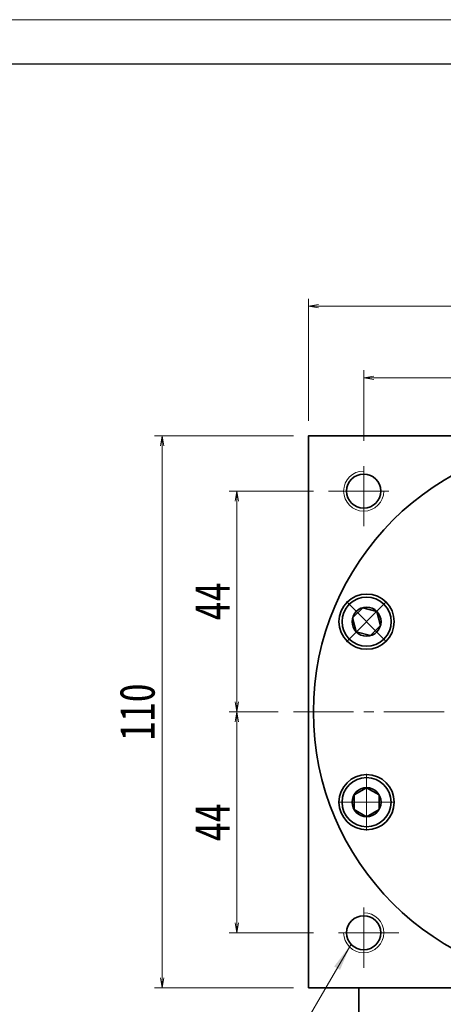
# Model space of a CAD drawing. Header units: millimetres. Extents: x 7 to 755, y 37 to 563.
# Tile 6 of 8: x 390 to 474, y 367 to 563. Entities that reach past the tile are written whole.
import ezdxf

# ---------------------------------------------------------------- set-up
doc = ezdxf.new("R2010")
doc.units = ezdxf.units.MM
doc.set_wipeout_variables(frame=1)
doc.linetypes.add('点画线', pattern=[18, 12, -2, 2, -2])
for name, color, linetype, lineweight in [('中心线层', 1, '点画线', 18), ('图框_外框线', 7, 'Continuous', 18), ('尺寸线层', 3, 'Continuous', 18), ('粗实线层', 7, 'Continuous', 35)]:
    doc.layers.add(name, color=color, linetype=linetype, lineweight=lineweight)
doc.styles.add('宋体', font='SimSun.ttf', dxfattribs={"width": 0.8})
doc.dimstyles.new('A水平标注$0', dxfattribs={"dimtxt": 3.5, "dimasz": 2, "dimexe": 1.5, "dimexo": 3, "dimgap": 1.1, "dimtad": 1, "dimtoh": 1, "dimdec": 4, "dimdsep": 46, "dimtxsty": '宋体', "dimblk": 'OPEN', "dimcen": 3, "dimclrd": 3, "dimclre": 3, "dimclrt": 6, "dimadec": 0, "dimazin": 0, "dimtm": 1e-09, "dimtfac": 1, "dimtdec": 4, "dimtix": 1, "dimtmove": 0, "dimatfit": 3, "dimldrblk": 'OPEN', "dimfxl": 0, "dimlwd": 13, "dimlwe": 13, "dimarcsym": 0})

# ---------------------------------------------------------------- blocks, each defined once
blk = doc.blocks.new('_Open')
at = {"color": 0, "linetype": 'ByBlock', "lineweight": -2}
for p, q in [((-1, 0.167), (0, 0)), ((-1, -0.167), (0, 0)), ((0, 0), (-1, 0))]:
    blk.add_line(p, q, dxfattribs=at)
blk = doc.blocks.new('*D24')
at = {"layer": 'Defpoints', "color": 0, "transparency": 16777216}
for p in [(557.55, 506.19), (447.55, 480.36), (557.55, 480.36)]:
    blk.add_point(p, dxfattribs=at)
at = {"layer": '尺寸线层', "color": 3, "lineweight": 13, "transparency": 16777216}
for p, q in [((447.55, 483.36), (447.55, 507.69)), ((449.55, 506.19), (555.55, 506.19)), ((557.55, 483.36), (557.55, 507.69))]:
    blk.add_line(p, q, dxfattribs=at)
at = {"layer": '尺寸线层', "color": 3, "lineweight": 13, "transparency": 16777216, "xscale": 2, "yscale": 2, "zscale": 2}
for p, rotation in [((447.55, 506.19), 179.999999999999), ((557.55, 506.19), 359.999999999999)]:
    blk.add_blockref('_Open', p, dxfattribs=dict(at, rotation=rotation))
at = {"layer": '尺寸线层', "color": 6, "transparency": 16777216, "insert": (502.55, 511.11), "char_height": 7, "attachment_point": 5, "style": '宋体', "bg_fill": 3, "box_fill_scale": 1.1, "bg_fill_color": 257, "bg_fill_transparency": 0}
blk.add_mtext('110', dxfattribs=at)
blk = doc.blocks.new('*D25')
at = {"layer": 'Defpoints', "color": 0, "transparency": 16777216}
for p in [(418.42, 480.36), (447.55, 480.36), (447.55, 370.36)]:
    blk.add_point(p, dxfattribs=at)
at = {"layer": '尺寸线层', "color": 3, "lineweight": 13, "transparency": 16777216}
for p, q in [((444.55, 480.36), (416.92, 480.36)), ((418.42, 372.36), (418.42, 478.36)), ((444.55, 370.36), (416.92, 370.36))]:
    blk.add_line(p, q, dxfattribs=at)
at = {"layer": '尺寸线层', "color": 3, "lineweight": 13, "transparency": 16777216, "xscale": 2, "yscale": 2, "zscale": 2}
for p, rotation in [((418.42, 480.36), 90), ((418.42, 370.36), 270)]:
    blk.add_blockref('_Open', p, dxfattribs=dict(at, rotation=rotation))
at = {"layer": '尺寸线层', "color": 6, "transparency": 16777216, "insert": (413.5, 425.36), "char_height": 7, "attachment_point": 5, "rotation": 90, "style": '宋体', "bg_fill": 3, "box_fill_scale": 1.1, "bg_fill_color": 257, "bg_fill_transparency": 0}
blk.add_mtext('110', dxfattribs=at)
blk = doc.blocks.new('*D26')
at = {"layer": 'Defpoints', "color": 0, "transparency": 16777216}
for p in [(451.55, 469.36), (433.27, 425.36), (444.55, 425.36)]:
    blk.add_point(p, dxfattribs=at)
at = {"layer": '尺寸线层', "color": 3, "lineweight": 13, "transparency": 16777216}
for p, q in [((448.55, 469.36), (431.77, 469.36)), ((433.27, 467.36), (433.27, 427.36)), ((441.55, 425.36), (431.77, 425.36))]:
    blk.add_line(p, q, dxfattribs=at)
at = {"layer": '尺寸线层', "color": 3, "lineweight": 13, "transparency": 16777216, "xscale": 2, "yscale": 2, "zscale": 2}
for p, rotation in [((433.27, 469.36), 90), ((433.27, 425.36), 270)]:
    blk.add_blockref('_Open', p, dxfattribs=dict(at, rotation=rotation))
at = {"layer": '尺寸线层', "color": 6, "transparency": 16777216, "insert": (428.39, 447.36), "char_height": 7, "attachment_point": 5, "rotation": 90, "style": '宋体', "bg_fill": 3, "box_fill_scale": 1.1, "bg_fill_color": 257, "bg_fill_transparency": 0}
blk.add_mtext('44', dxfattribs=at)
blk = doc.blocks.new('*D27')
at = {"layer": 'Defpoints', "color": 0, "transparency": 16777216}
for p in [(444.55, 425.36), (433.27, 381.36), (451.55, 381.36)]:
    blk.add_point(p, dxfattribs=at)
at = {"layer": '尺寸线层', "color": 3, "lineweight": 13, "transparency": 16777216}
for p, q in [((441.55, 425.36), (431.77, 425.36)), ((433.27, 423.36), (433.27, 383.36)), ((448.55, 381.36), (431.77, 381.36))]:
    blk.add_line(p, q, dxfattribs=at)
at = {"layer": '尺寸线层', "color": 3, "lineweight": 13, "transparency": 16777216, "xscale": 2, "yscale": 2, "zscale": 2}
for p, rotation in [((433.27, 425.36), 90), ((433.27, 381.36), 270)]:
    blk.add_blockref('_Open', p, dxfattribs=dict(at, rotation=rotation))
at = {"layer": '尺寸线层', "color": 6, "transparency": 16777216, "insert": (428.39, 403.36), "char_height": 7, "attachment_point": 5, "rotation": 90, "style": '宋体', "bg_fill": 3, "box_fill_scale": 1.1, "bg_fill_color": 257, "bg_fill_transparency": 0}
blk.add_mtext('44', dxfattribs=at)
blk = doc.blocks.new('*D28')
at = {"layer": 'Defpoints', "color": 0, "transparency": 16777216}
for p in [(502.55, 491.94), (502.55, 483.36), (458.55, 476.36)]:
    blk.add_point(p, dxfattribs=at)
at = {"layer": '尺寸线层', "color": 3, "lineweight": 13, "transparency": 16777216}
for p, q in [((458.55, 479.36), (458.55, 493.44)), ((502.55, 486.36), (502.55, 493.44)), ((460.55, 491.94), (500.55, 491.94))]:
    blk.add_line(p, q, dxfattribs=at)
at = {"layer": '尺寸线层', "color": 3, "lineweight": 13, "transparency": 16777216, "xscale": 2, "yscale": 2, "zscale": 2}
for p, rotation in [((458.55, 491.94), 179.9999999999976), ((502.55, 491.94), 359.9999999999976)]:
    blk.add_blockref('_Open', p, dxfattribs=dict(at, rotation=rotation))
at = {"layer": '尺寸线层', "color": 6, "transparency": 16777216, "insert": (480.55, 496.82), "char_height": 7, "attachment_point": 5, "style": '宋体', "bg_fill": 3, "box_fill_scale": 1.1, "bg_fill_color": 257, "bg_fill_transparency": 0}
blk.add_mtext('44', dxfattribs=at)
blk = doc.blocks.new('*X6')
at = {"layer": '中心线层', "linetype": '点画线', "lineweight": 18}
for p, q in [((0, -5.64), (0, 5.64)), ((-5.64, 0), (5.64, 0))]:
    blk.add_line(p, q, dxfattribs=at)
at = {"layer": '粗实线层'}
for p, q in [((-2.89, 0), (-1.44, 2.5)), ((-1.44, 2.5), (1.44, 2.5)), ((2.89, 0), (1.44, 2.5)), ((2.89, 0), (1.44, 2.5)), ((-2.89, 0), (-1.44, -2.5)), ((2.89, 0), (1.44, -2.5)), ((-1.44, -2.5), (1.44, -2.5))]:
    blk.add_line(p, q, dxfattribs=at)
blk.add_circle((0, 0), 2.89, dxfattribs=at)
for start, end in [(0, 180), (180, 360)]:
    blk.add_arc((0, 0), 4.89, start, end, dxfattribs=at)

msp = doc.modelspace()

# ---------------------------------------------------------------- hatches: boundary and pattern name
at = {"layer": '尺寸线层', "linetype": 'Continuous'}
msp.add_hatch(color=0, dxfattribs=at).paths.add_polyline_path([(455.9704, 378.9784), (453.841, 373.9703), (452.6737, 374.6486)], flags=0)

# ---------------------------------------------------------------- linework, layer by layer
at = {"layer": '中心线层'}
for p, q in [((458.5523, 462.3614), (458.5523, 476.3614)), ((451.5523, 469.3614), (465.5523, 469.3614)), ((444.5523, 425.3614), (560.5523, 425.3614)), ((458.5523, 374.3614), (458.5523, 388.3614)), ((465.5523, 381.3614), (451.5523, 381.3614))]:
    msp.add_line(p, q, dxfattribs=at)
at = {"layer": '图框_外框线', "color": 3}
msp.add_lwpolyline([(10.6417, 37.1882), (754.6232, 37.1882), (754.6232, 563.2895), (10.6417, 563.2895)], close=True, dxfattribs=at)
at = {"layer": '图框_外框线', "color": 3, "lineweight": 25}
msp.add_lwpolyline([(54.9263, 46.0452), (745.7663, 46.0452), (745.7663, 554.4326), (54.9263, 554.4326)], close=True, dxfattribs=at)
at = {"layer": '粗实线层'}
msp.add_line((457.5523, 357.3614), (457.5523, 370.3614), dxfattribs=at)
for points in [[(447.5523, 370.3614), (447.5523, 480.3614)], [(447.5523, 479.7614), (447.5523, 480.3614), (557.5523, 480.3614), (557.5523, 479.7614)], [(557.5523, 370.3614), (447.5523, 370.3614)]]:
    msp.add_lwpolyline(points, dxfattribs=at)
for centre, radius in [((458.5523, 469.3614), 3.4), ((459.13, 443.3475), 5.5), ((459.13, 407.3753), 5.5), ((458.5523, 381.3614), 3.4)]:
    msp.add_circle(centre, radius, dxfattribs=at)
at = {"layer": '粗实线层', "lineweight": 18}
for centre, start, end in [((458.5523, 469.3614), 90, 360), ((458.5523, 381.3614), 180, 90)]:
    msp.add_arc(centre, 4, start, end, dxfattribs=at)

# ---------------------------------------------------------------- next in the draw order: dimensions: what is measured, and where the dimension line sits
at = {"layer": '尺寸线层'}
dim = msp.add_linear_dim(base=(557.5523, 506.1915), p1=(447.5523, 480.3614), p2=(557.5523, 480.3614), dimstyle='A水平标注$0', override={"dimtxt": 7, "dimgap": 1.5, "dimdec": 1, "dimpost": '<>', "dimblk": 'Open', "dimtvp": 0.1, "dimtfill": 1, "dimtfillclr": 256}, dxfattribs=at)
dim.commit()
dim.dimension.update_dxf_attribs({"geometry": '*D24', "text_midpoint": (502.5523, 511.1132)})

# ---------------------------------------------------------------- next in the draw order: dimensions: what is measured, and where the dimension line sits
dim = msp.add_linear_dim(base=(502.5523, 491.9355), p1=(458.5523, 476.3614), p2=(502.5523, 483.3566), dimstyle='A水平标注$0', override={"dimtxt": 7, "dimgap": 1.5, "dimdec": 1, "dimpost": '<>', "dimblk": 'Open', "dimtvp": 0.1, "dimtfill": 1, "dimtfillclr": 256}, dxfattribs=at)
dim.commit()
dim.dimension.update_dxf_attribs({"geometry": '*D28', "text_midpoint": (480.5523, 496.8181)})
dim = msp.add_linear_dim(base=(418.4211, 480.3614), p1=(447.5523, 370.3614), p2=(447.5523, 480.3614), angle=90, dimstyle='A水平标注$0', override={"dimtxt": 7, "dimgap": 1.5, "dimdec": 1, "dimpost": '<>', "dimblk": 'Open', "dimtvp": 0.1, "dimtfill": 1, "dimtfillclr": 256}, dxfattribs=at)
dim.commit()
dim.dimension.update_dxf_attribs({"geometry": '*D25', "text_midpoint": (413.4994, 425.3614)})

# ---------------------------------------------------------------- next in the draw order: linework, layer by layer
at = {"layer": '尺寸线层', "color": 0, "linetype": 'Continuous'}
msp.add_line((455.9704, 378.9784), (435.2361, 343.2956), dxfattribs=at)

# ---------------------------------------------------------------- next in the draw order: dimensions: what is measured, and where the dimension line sits
at = {"layer": '尺寸线层'}
dim = msp.add_linear_dim(base=(433.2711, 425.3614), p1=(451.5523, 469.3614), p2=(444.5523, 425.3614), angle=270, dimstyle='A水平标注$0', override={"dimtxt": 7, "dimgap": 1.5, "dimdec": 1, "dimpost": '<>', "dimblk": 'Open', "dimtvp": 0.1, "dimtfill": 1, "dimtfillclr": 256}, dxfattribs=at)
dim.commit()
dim.dimension.update_dxf_attribs({"geometry": '*D26', "text_midpoint": (428.3885, 447.3614)})

# ---------------------------------------------------------------- next in the draw order: dimensions: what is measured, and where the dimension line sits
dim = msp.add_linear_dim(base=(433.2711, 381.3614), p1=(444.5523, 425.3614), p2=(451.5523, 381.3614), angle=270, dimstyle='A水平标注$0', override={"dimtxt": 7, "dimgap": 1.5, "dimdec": 1, "dimpost": '<>', "dimblk": 'Open', "dimtvp": 0.1, "dimtfill": 1, "dimtfillclr": 256}, dxfattribs=at)
dim.commit()
dim.dimension.update_dxf_attribs({"geometry": '*D27', "text_midpoint": (428.3885, 403.3614)})

# ---------------------------------------------------------------- next in the draw order: linework, layer by layer
at = {"layer": '粗实线层'}
msp.add_circle((502.5523, 425.3614), 54, dxfattribs=at)

# ---------------------------------------------------------------- next in the draw order: wipeouts: each hides what was drawn before it
for points in [[(462.5877, 446.8053), (462.5682, 446.8247), (462.5486, 446.8439), (462.5289, 446.8631), (462.5091, 446.8821), (462.4892, 446.9011), (462.4692, 446.9199), (462.4491, 446.9386), (462.4288, 446.9572), (462.4085, 446.9757), (462.3881, 446.994), (462.3675, 447.0123), (462.3469, 447.0304), (462.3261, 447.0484), (462.3053, 447.0663), (462.2843, 447.0841), (462.2633, 447.1018), (462.2422, 447.1193), (462.2209, 447.1367), (462.1996, 447.154), (462.1781, 447.1712), (462.1566, 447.1883), (462.135, 447.2052), (462.1132, 447.2221), (462.0914, 447.2388), (462.0695, 447.2554), (462.0475, 447.2718), (462.0254, 447.2881), (462.0032, 447.3043), (461.981, 447.3204), (461.9586, 447.3364), (461.9586, 447.3364), (461.7691, 447.4642), (461.5739, 447.583), (461.3733, 447.6926), (461.1679, 447.7926), (460.9579, 447.883), (460.744, 447.9635), (460.5266, 448.0338), (460.3061, 448.094), (460.083, 448.1438), (459.8579, 448.183), (459.6312, 448.2118), (459.4034, 448.2299), (459.1749, 448.2373), (458.9464, 448.2341), (458.7183, 448.2202), (458.4911, 448.1956), (458.2652, 448.1605), (458.0413, 448.1148), (457.8198, 448.0587), (457.6011, 447.9924), (457.3857, 447.9159), (457.1742, 447.8294), (456.9669, 447.7331), (456.7643, 447.6273), (456.567, 447.512), (456.3752, 447.3877), (456.1894, 447.2546), (456.0101, 447.113), (455.8375, 446.9631), (455.6722, 446.8053), (455.6722, 446.8053), (455.5144, 446.64), (455.3645, 446.4674), (455.2229, 446.2881), (455.0897, 446.1023), (454.9654, 445.9105), (454.8502, 445.7132), (454.7444, 445.5106), (454.6481, 445.3033), (454.5616, 445.0918), (454.4851, 444.8764), (454.4187, 444.6577), (454.3627, 444.4362), (454.317, 444.2122), (454.2819, 443.9864), (454.2573, 443.7592), (454.2434, 443.5311), (454.2402, 443.3026), (454.2476, 443.0741), (454.2657, 442.8463), (454.2944, 442.6196), (454.3337, 442.3944), (454.3835, 442.1714), (454.4436, 441.9509), (454.514, 441.7335), (454.5945, 441.5196), (454.6848, 441.3096), (454.7849, 441.1042), (454.8945, 440.9036), (455.0133, 440.7084), (455.1411, 440.5189), (455.1411, 440.5189), (455.1571, 440.4965), (455.1731, 440.4743), (455.1893, 440.4521), (455.2057, 440.43), (455.2221, 440.408), (455.2387, 440.3861), (455.2554, 440.3642), (455.2722, 440.3425), (455.2892, 440.3209), (455.3063, 440.2994), (455.3234, 440.2779), (455.3407, 440.2566), (455.3582, 440.2353), (455.3757, 440.2142), (455.3934, 440.1931), (455.4112, 440.1722), (455.4291, 440.1514), (455.4471, 440.1306), (455.4652, 440.11), (455.4835, 440.0894), (455.5018, 440.069), (455.5203, 440.0487), (455.5389, 440.0284), (455.5576, 440.0083), (455.5764, 439.9883), (455.5954, 439.9684), (455.6144, 439.9486), (455.6336, 439.9289), (455.6528, 439.9093), (455.6722, 439.8898), (455.6722, 439.8898), (455.8579, 439.7136), (456.0526, 439.5473), (456.2557, 439.3914), (456.4667, 439.2464), (456.685, 439.1127), (456.9099, 438.9905), (457.141, 438.8803), (457.3775, 438.7823), (457.6189, 438.6969), (457.8643, 438.6242), (458.1133, 438.5644), (458.365, 438.5177), (458.6188, 438.4843), (458.874, 438.4642), (459.13, 438.4575), (459.3859, 438.4642), (459.6411, 438.4843), (459.8949, 438.5177), (460.1466, 438.5644), (460.3956, 438.6242), (460.641, 438.6969), (460.8824, 438.7823), (461.1189, 438.8803), (461.35, 438.9905), (461.575, 439.1127), (461.7932, 439.2464), (462.0042, 439.3914), (462.2073, 439.5473), (462.402, 439.7136), (462.5877, 439.8898), (462.5877, 439.8898), (462.7639, 440.0755), (462.9302, 440.2702), (463.086, 440.4733), (463.2311, 440.6842), (463.3648, 440.9025), (463.487, 441.1275), (463.5972, 441.3586), (463.6952, 441.5951), (463.7806, 441.8364), (463.8533, 442.0819), (463.9131, 442.3308), (463.9598, 442.5826), (463.9932, 442.8364), (464.0133, 443.0916), (464.02, 443.3475), (464.0133, 443.6035), (463.9932, 443.8587), (463.9598, 444.1125), (463.9131, 444.3642), (463.8533, 444.6132), (463.7806, 444.8586), (463.6952, 445.1), (463.5972, 445.3365), (463.487, 445.5675), (463.3648, 445.7925), (463.2311, 446.0108), (463.086, 446.2218), (462.9302, 446.4249), (462.7639, 446.6196)], [(459.13, 412.2653), (459.1025, 412.2652), (459.075, 412.265), (459.0475, 412.2646), (459.0201, 412.2641), (458.9926, 412.2634), (458.9651, 412.2625), (458.9377, 412.2615), (458.9102, 412.2604), (458.8828, 412.259), (458.8553, 412.2576), (458.8279, 412.256), (458.8005, 412.2542), (458.7731, 412.2523), (458.7457, 412.2502), (458.7183, 412.2479), (458.6909, 412.2455), (458.6636, 412.243), (458.6362, 412.2403), (458.6089, 412.2375), (458.5816, 412.2344), (458.5543, 412.2313), (458.527, 412.228), (458.4997, 412.2245), (458.4725, 412.2209), (458.4453, 412.2171), (458.4181, 412.2132), (458.3909, 412.2091), (458.3638, 412.2049), (458.3367, 412.2005), (458.3096, 412.196), (458.3096, 412.196), (458.0852, 412.1524), (457.8631, 412.0984), (457.6438, 412.034), (457.4278, 411.9595), (457.2155, 411.8749), (457.0073, 411.7806), (456.8038, 411.6766), (456.6054, 411.5632), (456.4125, 411.4407), (456.2255, 411.3093), (456.0448, 411.1693), (455.8709, 411.021), (455.7042, 410.8647), (455.5449, 410.7008), (455.3934, 410.5297), (455.2501, 410.3516), (455.1153, 410.1671), (454.9892, 409.9765), (454.8722, 409.7802), (454.7645, 409.5786), (454.6663, 409.3722), (454.5779, 409.1615), (454.4994, 408.9468), (454.431, 408.7288), (454.3729, 408.5077), (454.3252, 408.2842), (454.288, 408.0587), (454.2613, 407.8318), (454.2453, 407.6038), (454.24, 407.3753), (454.24, 407.3753), (454.2453, 407.1468), (454.2613, 406.9188), (454.288, 406.6918), (454.3252, 406.4664), (454.3729, 406.2429), (454.431, 406.0218), (454.4994, 405.8037), (454.5779, 405.5891), (454.6663, 405.3784), (454.7645, 405.172), (454.8722, 404.9704), (454.9892, 404.7741), (455.1153, 404.5835), (455.2501, 404.3989), (455.3934, 404.2209), (455.5449, 404.0498), (455.7042, 403.8859), (455.8709, 403.7296), (456.0448, 403.5813), (456.2255, 403.4413), (456.4125, 403.3099), (456.6054, 403.1874), (456.8038, 403.074), (457.0073, 402.97), (457.2155, 402.8756), (457.4278, 402.7911), (457.6438, 402.7166), (457.8631, 402.6522), (458.0852, 402.5982), (458.3096, 402.5546), (458.3096, 402.5546), (458.3367, 402.5501), (458.3638, 402.5457), (458.3909, 402.5415), (458.4181, 402.5374), (458.4453, 402.5335), (458.4725, 402.5297), (458.4997, 402.5261), (458.527, 402.5226), (458.5543, 402.5193), (458.5816, 402.5161), (458.6089, 402.5131), (458.6362, 402.5103), (458.6636, 402.5076), (458.6909, 402.505), (458.7183, 402.5027), (458.7457, 402.5004), (458.7731, 402.4983), (458.8005, 402.4964), (458.8279, 402.4946), (458.8553, 402.493), (458.8828, 402.4915), (458.9102, 402.4902), (458.9377, 402.4891), (458.9651, 402.4881), (458.9926, 402.4872), (459.0201, 402.4865), (459.0475, 402.486), (459.075, 402.4856), (459.1025, 402.4854), (459.13, 402.4853), (459.13, 402.4853), (459.3859, 402.492), (459.6411, 402.5121), (459.8949, 402.5455), (460.1466, 402.5922), (460.3956, 402.6519), (460.641, 402.7246), (460.8824, 402.8101), (461.1189, 402.9081), (461.35, 403.0183), (461.575, 403.1404), (461.7932, 403.2742), (462.0042, 403.4192), (462.2073, 403.575), (462.402, 403.7413), (462.5877, 403.9175), (462.7639, 404.1032), (462.9302, 404.2979), (463.086, 404.501), (463.2311, 404.712), (463.3648, 404.9303), (463.487, 405.1553), (463.5972, 405.3864), (463.6952, 405.6229), (463.7806, 405.8642), (463.8533, 406.1097), (463.9131, 406.3586), (463.9598, 406.6103), (463.9932, 406.8641), (464.0133, 407.1194), (464.02, 407.3753), (464.02, 407.3753), (464.0133, 407.6312), (463.9932, 407.8864), (463.9598, 408.1403), (463.9131, 408.392), (463.8533, 408.6409), (463.7806, 408.8864), (463.6952, 409.1277), (463.5972, 409.3642), (463.487, 409.5953), (463.3648, 409.8203), (463.2311, 410.0386), (463.086, 410.2496), (462.9302, 410.4527), (462.7639, 410.6473), (462.5877, 410.833), (462.402, 411.0093), (462.2073, 411.1755), (462.0042, 411.3314), (461.7932, 411.4764), (461.575, 411.6102), (461.35, 411.7323), (461.1189, 411.8425), (460.8824, 411.9405), (460.641, 412.026), (460.3956, 412.0987), (460.1466, 412.1584), (459.8949, 412.2051), (459.6411, 412.2385), (459.3859, 412.2586)]]:
    msp.add_wipeout(points).dxf.layer = '粗实线层'

# ---------------------------------------------------------------- next in the draw order: block references
for p, rotation in [((459.13, 443.3475), 45.00000000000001), ((459.13, 407.3753), 90)]:
    msp.add_blockref('*X6', p, dxfattribs=dict(at, rotation=rotation))

doc.saveas('drawing.dxf')
